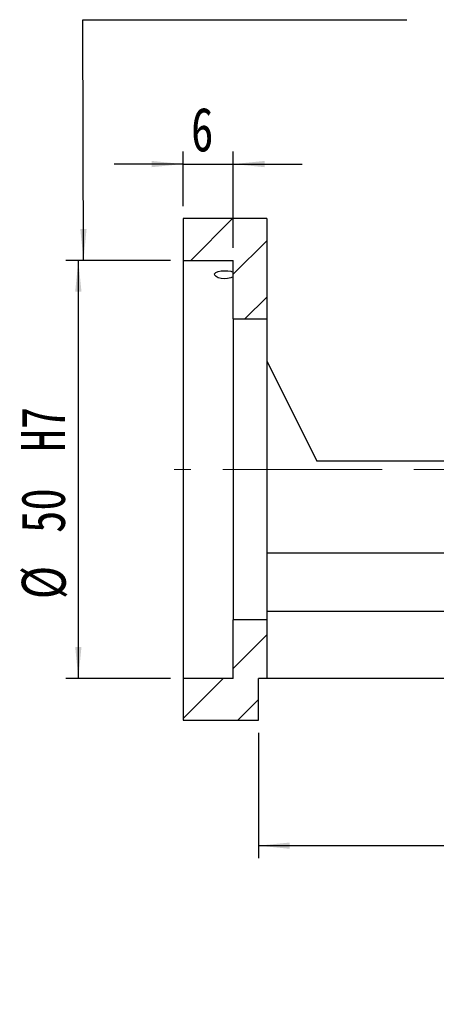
# Model space of a CAD drawing. Header units: millimetres. Extents: x 26 to 289, y 7 to 200.
# Tile 2 of 4: x 191 to 225, y 7 to 85. Entities that reach past the tile are written whole.
import ezdxf

# ---------------------------------------------------------------- set-up
doc = ezdxf.new("R2010")
doc.units = ezdxf.units.MM
doc.linetypes.add('CENTERX2', pattern=[20.32, 12.7, -2.54, 2.54, -2.54])
doc.layers.add('FORMAT', color=7, linetype='Continuous')
doc.styles.add('SLDTEXTSTYLE0', font='TXT', dxfattribs={"width": 0.75})
doc.styles.add('SLDTEXTSTYLE1', font='TXT', dxfattribs={"width": 0.75, "bigfont": 'bigfont'})
doc.dimstyles.new('SLDDIMSTYLE3', dxfattribs={"dimtxt": 3.5, "dimasz": 2.5, "dimexe": 0, "dimexo": 0.0625, "dimgap": 0.875, "dimtad": 1, "dimlfac": 1.5, "dimrnd": 1e-09, "dimzin": 12, "dimdsep": 46, "dimtxsty": 'SLDTEXTSTYLE0', "dimsah": 1, "dimcen": 0.09, "dimadec": 0, "dimazin": 3, "dimtfac": 1, "dimtofl": 0, "dimtmove": 0, "dimatfit": 3, "dimfxl": 1, "dimfrac": 2, "dimtolj": 1, "dimtzin": 12, "dimarcsym": 0})
doc.dimstyles.new('SLDDIMSTYLE4', dxfattribs={"dimtxt": 3.5, "dimasz": 2.5, "dimexe": 0, "dimexo": 0.0625, "dimgap": 0.875, "dimtad": 1, "dimlfac": 1.5, "dimrnd": 1e-09, "dimzin": 12, "dimdsep": 46, "dimtxsty": 'SLDTEXTSTYLE0', "dimsah": 1, "dimcen": 0.09, "dimadec": 0, "dimazin": 3, "dimtfac": 1, "dimtmove": 0, "dimatfit": 0, "dimfxl": 1, "dimfrac": 2, "dimtolj": 1, "dimtzin": 12, "dimarcsym": 0})
doc.dimstyles.new('SLDDIMSTYLE5', dxfattribs={"dimtxt": 3.5, "dimasz": 2.5, "dimexe": 0, "dimexo": 0.0625, "dimgap": 0.875, "dimtad": 1, "dimlfac": 1.5, "dimrnd": 1e-09, "dimzin": 12, "dimdsep": 46, "dimtxsty": 'SLDTEXTSTYLE0', "dimsah": 1, "dimcen": 0.09, "dimadec": 0, "dimazin": 3, "dimtfac": 1, "dimtofl": 0, "dimtmove": 0, "dimatfit": 3, "dimfxl": 1, "dimfrac": 2, "dimtolj": 1, "dimarcsym": 0})

# ---------------------------------------------------------------- blocks, each defined once
blk = doc.blocks.new('_D_11')
at = {"layer": 'FORMAT', "color": 7}
for p, q in [((204.512, 70.259), (204.512, 74.604)), ((208.512, 66.925), (208.512, 74.604)), ((204.512, 73.604), (199.012, 73.604)), ((204.512, 73.604), (208.512, 73.604)), ((208.512, 73.604), (214.012, 73.604))]:
    blk.add_line(p, q, dxfattribs=at)
for points in [[(204.512, 73.604), (202.012, 73.854), (202.012, 73.354)], [(208.512, 73.604), (211.012, 73.354), (211.012, 73.854)]]:
    blk.add_solid(points, dxfattribs=at)
at = {"layer": 'FORMAT', "color": 7, "insert": (205.143, 78.116), "char_height": 3.5, "attachment_point": 1, "style": 'SLDTEXTSTYLE0'}
blk.add_mtext('6', dxfattribs=at)
blk = doc.blocks.new('_D_12')
at = {"layer": 'FORMAT', "color": 7}
for p, q in [((203.512, 65.925), (195.159, 65.925)), ((196.159, 65.925), (196.159, 32.592)), ((203.512, 32.592), (195.159, 32.592))]:
    blk.add_line(p, q, dxfattribs=at)
for points in [[(196.159, 65.925), (195.909, 63.425), (196.409, 63.425)], [(196.159, 32.592), (196.409, 35.092), (195.909, 35.092)]]:
    blk.add_solid(points, dxfattribs=at)
at = {"layer": 'FORMAT', "color": 7, "char_height": 3.5, "attachment_point": 1, "rotation": 90, "style": 'SLDTEXTSTYLE0'}
for s, insert in [('H7', (191.594, 50.674)), ('50', (191.594, 44.189)), ('%%c', (191.647, 38.911))]:
    blk.add_mtext(s, dxfattribs=dict(at, insert=insert))
blk = doc.blocks.new('_D_13')
at = {"layer": 'FORMAT', "color": 7}
for p, q in [((259.846, 31.592), (259.846, 18.259)), ((210.512, 28.259), (210.512, 18.259)), ((210.512, 19.259), (259.846, 19.259))]:
    blk.add_line(p, q, dxfattribs=at)
for points in [[(210.512, 19.259), (213.012, 19.009), (213.012, 19.509)], [(259.846, 19.259), (257.346, 19.509), (257.346, 19.009)]]:
    blk.add_solid(points, dxfattribs=at)
at = {"layer": 'FORMAT', "color": 7, "insert": (234.138, 23.771), "char_height": 3.5, "attachment_point": 1, "style": 'SLDTEXTSTYLE0'}
blk.add_mtext('74', dxfattribs=at)

msp = doc.modelspace()

# ---------------------------------------------------------------- hatches: boundary and pattern name
at = {"layer": 'FORMAT', "linetype": 'Continuous', "lineweight": 18}
h = msp.add_hatch(dxfattribs=at)
h.set_pattern_fill('ANSI31', color=256, style=0)
h.paths.add_polyline_path([(211.1789, 61.2588), (211.1789, 69.2588), (204.5123, 69.2588), (204.5123, 65.9255), (208.5123, 65.9255), (208.5123, 61.2588)], flags=0)
h = msp.add_hatch(dxfattribs=at)
h.set_pattern_fill('ANSI31', color=256, style=0)
h.paths.add_polyline_path([(208.5123, 37.2588), (208.5123, 32.5921), (204.5123, 32.5921), (204.5123, 29.2588), (210.5123, 29.2588), (210.5123, 32.5921), (211.1789, 32.5921), (211.1789, 37.2588)], flags=0)

# ---------------------------------------------------------------- linework, layer by layer
at = {"color": 7, "linetype": 'Continuous', "lineweight": 25}
for p, q in [((204.5123, 69.2588), (204.5123, 65.9255)), ((211.1789, 69.2588), (204.5123, 69.2588)), ((211.1789, 69.2588), (211.1789, 61.2588)), ((204.5123, 65.9255), (208.5123, 65.9255)), ((204.5123, 65.9255), (204.5123, 32.5921)), ((208.5123, 61.2588), (208.5123, 65.9255)), ((208.5123, 61.2588), (211.1789, 61.2588)), ((208.5123, 61.2588), (208.5123, 37.2588)), ((211.1789, 61.2588), (211.1789, 37.2588)), ((211.1789, 57.9255), (215.1789, 49.9255)), ((236.7789, 49.9255), (215.1789, 49.9255)), ((240.1789, 42.5921), (211.1789, 42.5921)), ((240.5123, 37.9255), (211.1789, 37.9255)), ((211.1789, 37.2588), (208.5123, 37.2588)), ((208.5123, 32.5921), (208.5123, 37.2588)), ((211.1789, 37.2588), (211.1789, 32.5921)), ((204.5123, 32.5921), (204.5123, 29.2588)), ((208.5123, 32.5921), (204.5123, 32.5921)), ((210.5123, 29.2588), (210.5123, 32.5921)), ((211.1789, 32.5921), (210.5123, 32.5921)), ((244.5123, 32.5921), (211.1789, 32.5921)), ((204.5123, 29.2588), (210.5123, 29.2588))]:
    msp.add_line(p, q, dxfattribs=at)
at = {"color": 7, "linetype": 'Continuous', "lineweight": 25, "flags": 128}
msp.add_lwpolyline([(208.5123, 64.6057), (208.3127, 64.5238), (208.0543, 64.4721), (207.785, 64.4612), (207.5362, 64.4869), (207.3179, 64.5435), (207.143, 64.6276), (207.0342, 64.7333), (207.0189, 64.8483), (207.1114, 64.9545), (207.2983, 65.0361), (207.5451, 65.086), (207.8156, 65.1042), (208.0812, 65.0933), (208.3194, 65.0555), (208.5123, 64.9918)], dxfattribs=at)
at = {"layer": 'FORMAT', "color": 7}
for p, q in [((196.571, 65.9255), (196.5254, 85.1157)), ((196.5254, 85.1157), (222.3325, 85.1157))]:
    msp.add_line(p, q, dxfattribs=at)
at = {"layer": 'FORMAT', "color": 7, "linetype": 'CENTERX2', "lineweight": 18}
msp.add_line((261.01, 49.2588), (203.7962, 49.2588), dxfattribs=at)
at = {"layer": 'FORMAT', "color": 7}
msp.add_solid([(196.571, 65.9255), (196.815, 68.4261), (196.315, 68.4249)], dxfattribs=at)

# ---------------------------------------------------------------- texts
at = {"layer": 'FORMAT', "insert": (234.3141, 15.0773), "char_height": 3.175, "attachment_point": 2, "style": 'SLDTEXTSTYLE1'}
msp.add_mtext('\\M+19655\\M+196CA\\M+19AA4 L-L', dxfattribs=at)

# ---------------------------------------------------------------- dimensions: what is measured, and where the dimension line sits
at = {"layer": 'FORMAT', "color": 7}
for base, p1, p2, dimstyle, picture, middle in [((208.5123, 73.6038), (204.5123, 69.2588), (208.5123, 65.9255), 'SLDDIMSTYLE4', '_D_11', (206.4359, 73.6038)), ((259.8456, 19.2588), (210.5123, 29.2588), (259.8456, 32.5921), 'SLDDIMSTYLE3', '_D_13', (236.724, 19.2588))]:
    dim = msp.add_linear_dim(base=base, p1=p1, p2=p2, dimstyle=dimstyle, dxfattribs=at)
    dim.commit()
    dim.dimension.update_dxf_attribs({"geometry": picture, "text_midpoint": middle, "dimtype": 160})
dim = msp.add_linear_dim(base=(196.1591, 32.5921), p1=(204.5123, 65.9255), p2=(204.5123, 32.5921), angle=90, text='%%c<>H7', dimstyle='SLDDIMSTYLE5', dxfattribs=at)
dim.commit()
dim.dimension.update_dxf_attribs({"geometry": '_D_12', "text_midpoint": (196.1591, 47.6703), "dimtype": 160})

doc.saveas('drawing.dxf')
